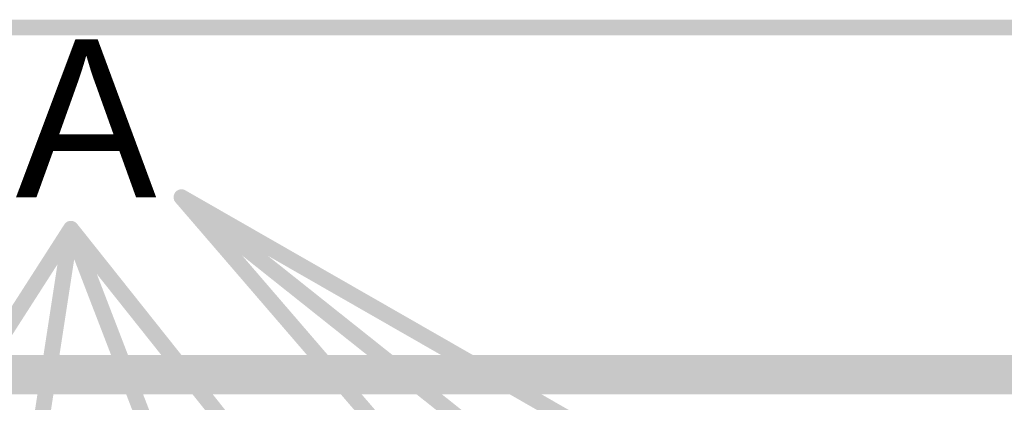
# Model space of a CAD drawing. Extents: x 7.17 to 14.1, y 4 to 11.75.
# Tile 66 of 189: x 8.3 to 8.92, y 8.84 to 9.08. Entities that reach past the tile are written whole.
import ezdxf

# ---------------------------------------------------------------- set-up
doc = ezdxf.new("R2010")
doc.units = 0
for name, color, linetype in [('KEEPOUTLAYER', 6, 'CONTINUOUS'), ('MECHANICAL2', 216, 'CONTINUOUS'), ('MECHANICAL3', 76, 'CONTINUOUS'), ('MECHANICAL5', 56, 'CONTINUOUS'), ('MULTILAYER', 9, 'CONTINUOUS')]:
    doc.layers.add(name, color=color, linetype=linetype)

msp = doc.modelspace()

# ---------------------------------------------------------------- linework, layer by layer
at = {"layer": 'KEEPOUTLAYER', "const_width": 0.025}
msp.add_lwpolyline([(7.179904, 8.855), (11.109904, 8.855)], dxfattribs=at)
at = {"layer": 'MECHANICAL2', "const_width": 0.01}
msp.add_lwpolyline([(7.179904, 9.075), (9.190069, 9.075)], dxfattribs=at)
at = {"layer": 'MECHANICAL3', "const_width": 0.01}
msp.add_lwpolyline([(7.179904, 8.855), (11.109904, 8.855)], dxfattribs=at)
at = {"layer": 'MECHANICAL5', "const_width": 0.01}
for points in [[(8.399904, 8.9675), (8.584904, 8.7525)], [(8.399904, 8.9675), (8.669904, 8.7525)], [(8.399904, 8.9675), (8.774904, 8.7525)], [(8.204904, 8.7525), (8.329904, 8.9475)], [(8.299904, 8.7525), (8.329904, 8.9475)], [(8.329904, 8.9475), (8.404904, 8.7525)], [(8.329904, 8.9475), (8.484904, 8.7525)]]:
    msp.add_lwpolyline(points, dxfattribs=at)
at = {"layer": 'MECHANICAL5', "const_width": 0.005}
for points in [[(8.397404, 8.9675, 1), (8.402404, 8.9675, 1)], [(8.397404, 8.9675, 1), (8.402404, 8.9675, 1)], [(8.397404, 8.9675, 1), (8.402404, 8.9675, 1)], [(8.327404, 8.9475, 1), (8.332404, 8.9475, 1)], [(8.327404, 8.9475, 1), (8.332404, 8.9475, 1)], [(8.327404, 8.9475, 1), (8.332404, 8.9475, 1)], [(8.327404, 8.9475, 1), (8.332404, 8.9475, 1)]]:
    msp.add_lwpolyline(points, format="xyb", close=True, dxfattribs=at)
at = {"layer": 'MULTILAYER', "const_width": 0.01}
msp.add_lwpolyline([(7.179904, 8.855), (11.109904, 8.855)], dxfattribs=at)

# ---------------------------------------------------------------- texts
at = {"layer": 'MECHANICAL5'}
msp.add_text('A', height=0.1, dxfattribs=at).set_placement((8.294904, 8.9675))

doc.saveas('drawing.dxf')
